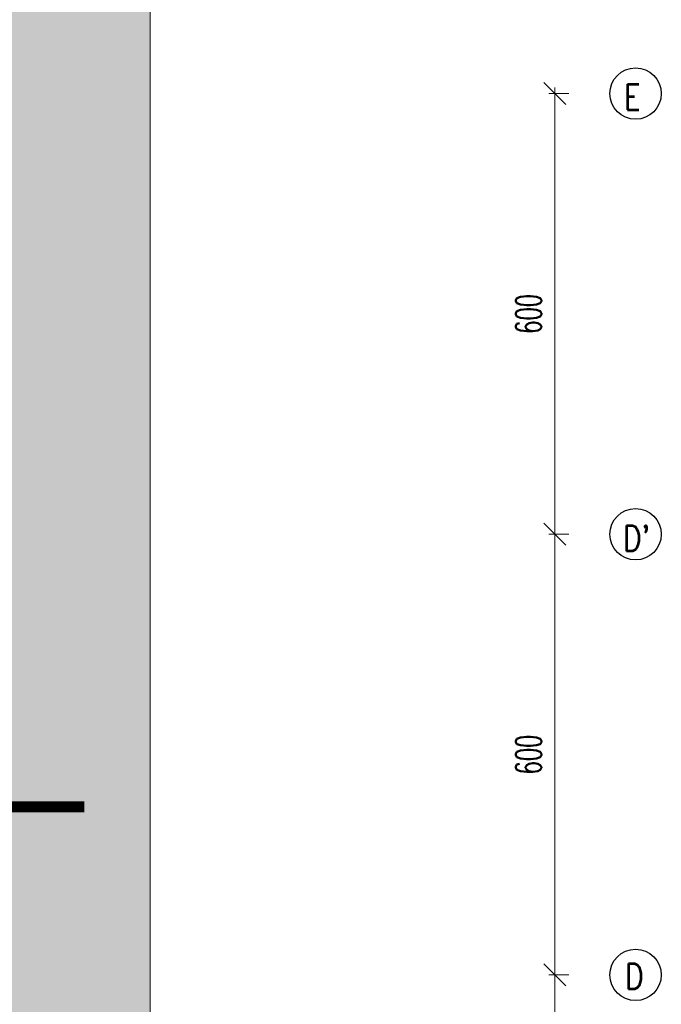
# Model space of a CAD drawing. Header units: centimetres. Extents: x -156440 to 298236, y -263599 to 81430.
# Tile 161 of 170: x 220959 to 229690, y -133632 to -120226. Entities that reach past the tile are written whole.
import ezdxf

# ---------------------------------------------------------------- set-up
doc = ezdxf.new("R2010")
doc.units = ezdxf.units.CM
doc.header["$LTSCALE"] = 50
doc.header["$PDMODE"] = 35
doc.header["$PDSIZE"] = 0.1
doc.linetypes.add('Kondygnacja -2$0$DIVIDE', pattern=[31.75, 12.7, -6.35, 0, -6.35, 0, -6.35])
doc.linetypes.add('Osie rzutów$0$DASHDOT2', pattern=[12.7, 6.35, -3.175, 0, -3.175])
doc.layers.get('0').update_dxf_attribs({"color": 8})
doc.layers.get('DEFPOINTS').update_dxf_attribs({"color": 8})
for name, color, linetype in [('Kondygnacja -2$0$ARCH_ETAPOWANIE', 8, 'Kondygnacja -2$0$DIVIDE'), ('Kondygnacja -2$0$ARCH_GRUNT', 8, 'Continuous'), ('Osie rzutów$0$ARCH_INFO_OSIE_IST', 8, 'Osie rzutów$0$DASHDOT2'), ('Osie rzutów$0$ARCH_INFO_OSIE_OPISY_IST', 8, 'Continuous')]:
    doc.layers.add(name, color=color, linetype=linetype)
doc.layers.add('Kondygnacja -2$0$RYSUNKOWE_NIEDRUK', color=8, linetype='Continuous', lineweight=9)
doc.layers.add('Osie rzutów$0$ARCH_INFO_WYMIARY', color=8, linetype='Continuous', lineweight=9)
doc.styles.add('Osie rzutów$0$ROMANS-250-CM', font='romans.shx', dxfattribs={"width": 0.8, "height": 50})
doc.styles.add('Osie rzutów$0$wymiary_cuprum', font='Romans.shx', dxfattribs={"width": 0.6})
doc.dimstyles.new('Osie rzutów$0$ARCH_ CT', dxfattribs={"dimtxt": 20, "dimasz": 20, "dimexe": 12, "dimexo": 20, "dimgap": 5, "dimtad": 1, "dimdec": 1, "dimrnd": 0.5, "dimzin": 9, "dimdsep": 46, "dimtxsty": 'Osie rzutów$0$wymiary_cuprum', "dimblk": 'Osie rzutów$0$_Oblique', "dimcen": 8, "dimdle": 12, "dimclrd": 256, "dimclre": 256, "dimclrt": 55, "dimadec": 1, "dimazin": 0, "dimtfac": 1, "dimtdec": 1, "dimtmove": 1, "dimatfit": 2, "dimldrblk": 'Osie rzutów$0$_Dot', "dimfxl": 0, "dimtolj": 1, "dimtzin": 0, "dimlwd": -1, "dimlwe": -1, "dimarcsym": 0})

# ---------------------------------------------------------------- blocks, each defined once
blk = doc.blocks.new('Osie rzutów$0$_Oblique')
at = {"color": 0, "linetype": 'ByBlock', "lineweight": -2}
blk.add_line((-0.5, -0.5), (0.5, 0.5), dxfattribs=at)
blk = doc.blocks.new('*D70')
at = {"layer": 'DEFPOINTS', "color": 0}
for p in [(15115.5, 9800), (15081.5, 9200), (15115.5, 9200)]:
    blk.add_point(p, dxfattribs=at)
at = {"layer": 'Osie rzutów$0$ARCH_INFO_WYMIARY'}
for p, q in [((15100.5, 9800), (15073.5, 9800)), ((15081.5, 9808), (15081.5, 9192)), ((15100.5, 9200), (15073.5, 9200))]:
    blk.add_line(p, q, dxfattribs=at)
at = {"layer": 'Osie rzutów$0$ARCH_INFO_WYMIARY', "xscale": 30, "yscale": 30, "zscale": 30}
for p, rotation in [((15081.5, 9800), 90), ((15081.5, 9200), 270)]:
    blk.add_blockref('Osie rzutów$0$_Oblique', p, dxfattribs=dict(at, rotation=rotation))
at = {"layer": 'Osie rzutów$0$ARCH_INFO_WYMIARY', "color": 55, "insert": (15046, 9500), "char_height": 35, "attachment_point": 5, "rotation": 90, "style": 'Osie rzutów$0$wymiary_cuprum'}
blk.add_mtext('\\A1;600', dxfattribs=at)
blk = doc.blocks.new('Osie rzutów$0$_Dot')
at = {"color": 0, "linetype": 'ByBlock', "lineweight": -2}
blk.add_line((-0.5, 0), (-1, 0), dxfattribs=at)
at = {"color": 0, "linetype": 'ByBlock', "const_width": 0.5}
blk.add_lwpolyline([(-0.25, 0, 1), (0.25, 0, 1)], format="xyb", close=True, dxfattribs=at)
blk = doc.blocks.new('*D71')
at = {"layer": 'DEFPOINTS', "color": 0}
for p in [(15115.5, 9200), (15081.5, 8600), (15115.5, 8600)]:
    blk.add_point(p, dxfattribs=at)
at = {"layer": 'Osie rzutów$0$ARCH_INFO_WYMIARY'}
for p, q in [((15100.5, 9200), (15073.5, 9200)), ((15081.5, 9208), (15081.5, 8592)), ((15100.5, 8600), (15073.5, 8600))]:
    blk.add_line(p, q, dxfattribs=at)
at = {"layer": 'Osie rzutów$0$ARCH_INFO_WYMIARY', "xscale": 30, "yscale": 30, "zscale": 30}
for p, rotation in [((15081.5, 9200), 90), ((15081.5, 8600), 270)]:
    blk.add_blockref('Osie rzutów$0$_Oblique', p, dxfattribs=dict(at, rotation=rotation))
at = {"layer": 'Osie rzutów$0$ARCH_INFO_WYMIARY', "color": 55, "insert": (15046, 8900), "char_height": 35, "attachment_point": 5, "rotation": 90, "style": 'Osie rzutów$0$wymiary_cuprum'}
blk.add_mtext('\\A1;600', dxfattribs=at)
blk = doc.blocks.new('*D72')
at = {"layer": 'DEFPOINTS', "color": 0}
for p in [(15115.5, 8600), (15081.5, 8000), (15115.5, 8000)]:
    blk.add_point(p, dxfattribs=at)
at = {"layer": 'Osie rzutów$0$ARCH_INFO_WYMIARY'}
for p, q in [((15081.5, 8608), (15081.5, 7992)), ((15100.5, 8600), (15073.5, 8600)), ((15100.5, 8000), (15073.5, 8000))]:
    blk.add_line(p, q, dxfattribs=at)
at = {"layer": 'Osie rzutów$0$ARCH_INFO_WYMIARY', "xscale": 30, "yscale": 30, "zscale": 30}
for p, rotation in [((15081.5, 8600), 90), ((15081.5, 8000), 270)]:
    blk.add_blockref('Osie rzutów$0$_Oblique', p, dxfattribs=dict(at, rotation=rotation))
at = {"layer": 'Osie rzutów$0$ARCH_INFO_WYMIARY', "color": 55, "insert": (15046, 8300), "char_height": 35, "attachment_point": 5, "rotation": 90, "style": 'Osie rzutów$0$wymiary_cuprum'}
blk.add_mtext('\\A1;600', dxfattribs=at)
blk = doc.blocks.new('Osie rzutów')
at = {"layer": 'Osie rzutów$0$ARCH_INFO_OSIE_IST', "ltscale": 10}
for p, q in [((4436.04, 9800), (15156.54, 9800)), ((4436.04, 9200), (15156.54, 9200)), ((4436.04, 8600), (15156.54, 8600))]:
    blk.add_line(p, q, dxfattribs=at)
at = {"layer": 'Osie rzutów$0$ARCH_INFO_OSIE_OPISY_IST'}
for centre in [(15191.54, 9800), (15191.54, 9200), (15191.54, 8600)]:
    blk.add_circle(centre, 35, dxfattribs=at)
at = {"layer": 'Osie rzutów$0$ARCH_INFO_OSIE_OPISY_IST', "style": 'Osie rzutów$0$ROMANS-250-CM', "width": 0.8}
for s, p in [('E', (15175.79, 9777.67)), ("D'", (15174.2, 9177.06)), ('D', (15177.02, 8580.63))]:
    blk.add_text(s, height=35, dxfattribs=at).set_placement(p)
at = {"layer": 'Osie rzutów$0$ARCH_INFO_WYMIARY'}
for base, p1, p2, picture, middle in [((15081.54, 9200), (15115.47, 9800), (15115.47, 9200), '*D70', (15046.04, 9500)), ((15081.54, 8600), (15115.47, 9200), (15115.47, 8600), '*D71', (15046.04, 8900)), ((15081.54, 8000), (15115.47, 8600), (15115.47, 8000), '*D72', (15046.04, 8300))]:
    dim = blk.add_linear_dim(base=base, p1=p1, p2=p2, angle=270, dimstyle='Osie rzutów$0$ARCH_ CT', override={"dimtxt": 35, "dimasz": 30, "dimexe": 8, "dimexo": 15, "dimgap": 18, "dimdle": 8}, dxfattribs=at)
    dim.commit()
    dim.dimension.update_dxf_attribs({"geometry": picture, "text_midpoint": middle})

msp = doc.modelspace()

# ---------------------------------------------------------------- hatches: boundary and pattern name
at = {"layer": 'Kondygnacja -2$0$ARCH_GRUNT', "linetype": 'Continuous', "lineweight": 5}
h = msp.add_hatch(dxfattribs=at)
h.set_pattern_fill('EARTH', color=256, scale=150.000081, angle=45, style=0)
h.set_pattern_definition([(45, (85935.5, -145231.8), (-1e-09, 1347.039), [952.5, -952.5]), (45, (85682.9, -144979.2), (-1e-09, 1347.039), [952.5, -952.5]), (45, (85430.3, -144726.6), (-1e-09, 1347.039), [952.5, -952.5]), (135, (85430.3, -144558.25), (-1347.039, -1e-09), [952.5, -952.5]), (135, (85682.9, -144305.7), (-1347.039, -1e-09), [952.5, -952.5]), (135, (85935.5, -144053.1), (-1347.039, -1e-09), [952.5, -952.5])])
h.paths.add_polyline_path([(212884.241, -145231.769), (212884.241, -130941.769), (218734.241, -130941.769), (218734.241, -120371.769), (164884.241, -120371.769), (164884.241, -97031.769), (164884.241, -96881.769), (100649.367, -96881.769), (88763.907, -108767.229), (85935.48, -105938.802), (98992.513, -92881.769), (168884.241, -92881.769), (168884.241, -97031.769), (168884.241, -116371.769), (222734.241, -116371.769), (222734.241, -134941.769), (216884.241, -134941.769), (216884.241, -145231.769)])

# ---------------------------------------------------------------- linework, layer by layer
at = {"layer": 'Kondygnacja -2$0$ARCH_ETAPOWANIE', "ltscale": 10, "const_width": 150, "elevation": -3480}
msp.add_lwpolyline([(221839.353, -130941.769), (212841.692, -130941.769)], dxfattribs=at)
at = {"layer": 'Kondygnacja -2$0$RYSUNKOWE_NIEDRUK', "linetype": 'Continuous', "lineweight": 5, "elevation": -3480}
msp.add_lwpolyline([(212884.241, -145231.769), (212884.241, -130941.769), (218734.241, -130941.769), (218734.241, -120371.769), (164884.241, -120371.769), (164884.241, -97031.769), (164884.241, -96881.769), (100649.367, -96881.769), (88763.907, -108767.229), (85935.48, -105938.802), (98992.513, -92881.769), (168884.241, -92881.769), (168884.241, -97031.769), (168884.241, -116371.769), (222734.241, -116371.769), (222734.241, -134941.769), (216884.241, -134941.769), (216884.241, -145231.769)], close=True, dxfattribs=at)

# ---------------------------------------------------------------- block references
at = {"layer": 'Osie rzutów$0$ARCH_INFO_OSIE_IST', "xscale": 10, "yscale": 10, "zscale": 10}
msp.add_blockref('Osie rzutów', (77424.241, -219231.769), dxfattribs=at)

doc.saveas('drawing.dxf')
